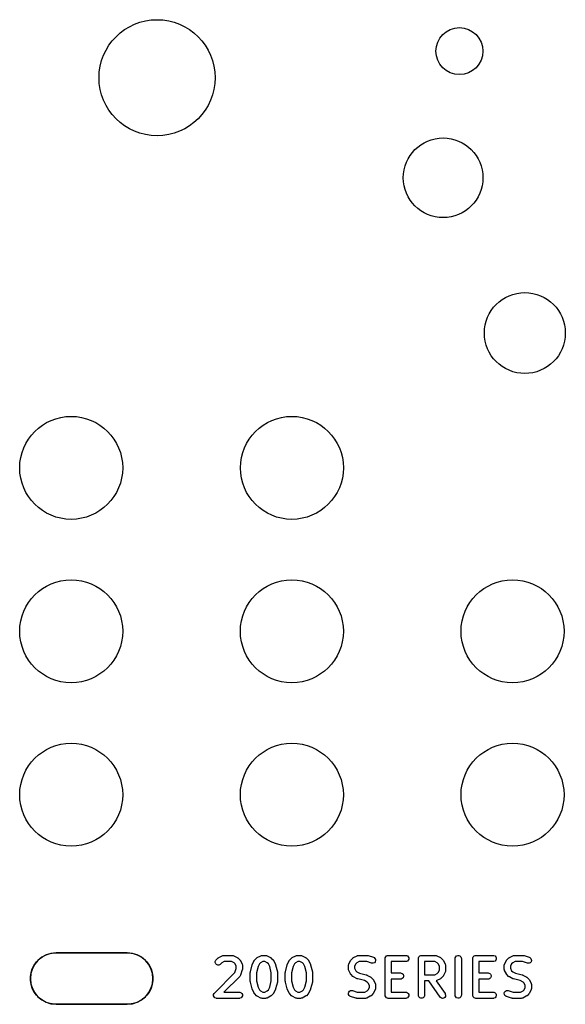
# Model space of a CAD drawing. Extents: x 1.56 to 4.01, y -6 to -1.06.
# Tile 1 of 14: x 1.56 to 2.9, y -6 to -3.59. Entities that reach past the tile are written whole.
import ezdxf

# ---------------------------------------------------------------- set-up
doc = ezdxf.new("R2010")
doc.units = 0
doc.header["$MEASUREMENT"] = 0
doc.layers.add('BLACK', color=7, linetype='CONTINUOUS')

msp = doc.modelspace()

# ---------------------------------------------------------------- linework, layer by layer
at = {"layer": 'BLACK', "linetype": 'CONTINUOUS'}
for p, q in [((1.6289, -5.8818), (1.6383, -5.8787)), ((1.6383, -5.8787), (1.6481, -5.8772)), ((1.6481, -5.8772), (1.653, -5.877)), ((1.653, -5.877), (1.827, -5.877)), ((1.827, -5.877), (1.8319, -5.8772)), ((1.8319, -5.8772), (1.8417, -5.8787)), ((1.8417, -5.8787), (1.8511, -5.8818)), ((1.5993, -5.9071), (1.6051, -5.8991)), ((1.6051, -5.8991), (1.6121, -5.8921)), ((1.6121, -5.8921), (1.6201, -5.8863)), ((1.6201, -5.8863), (1.6289, -5.8818)), ((1.8511, -5.8818), (1.8599, -5.8863)), ((1.8599, -5.8863), (1.8679, -5.8921)), ((1.8679, -5.8921), (1.8749, -5.8991)), ((1.8749, -5.8991), (1.8807, -5.9071)), ((2.0426, -5.898), (2.0438, -5.8953)), ((2.0426, -5.9009), (2.0426, -5.898)), ((2.0438, -5.9036), (2.0426, -5.9009)), ((2.0438, -5.8953), (2.0447, -5.8941)), ((2.0458, -5.9057), (2.0438, -5.9036)), ((2.0447, -5.8941), (2.049, -5.8898)), ((2.049, -5.8898), (2.0496, -5.8894)), ((2.0496, -5.8894), (2.0497, -5.8892)), ((2.0497, -5.8892), (2.0499, -5.8891)), ((2.0499, -5.8891), (2.0501, -5.8889)), ((2.0501, -5.8889), (2.0503, -5.8888)), ((2.0503, -5.8888), (2.0509, -5.8884)), ((2.0509, -5.8884), (2.0595, -5.8841)), ((2.0587, -5.9013), (2.0553, -5.9047)), ((2.0646, -5.8984), (2.0587, -5.9013)), ((2.0595, -5.8841), (2.0609, -5.8836)), ((2.0609, -5.8836), (2.0611, -5.8836)), ((2.0611, -5.8836), (2.0614, -5.8835)), ((2.0614, -5.8835), (2.0629, -5.8834)), ((2.0629, -5.8834), (2.0843, -5.8834)), ((2.0825, -5.8984), (2.0646, -5.8984)), ((2.0884, -5.9013), (2.0825, -5.8984)), ((2.0843, -5.8834), (2.0857, -5.8835)), ((2.0857, -5.8835), (2.086, -5.8836)), ((2.086, -5.8836), (2.0863, -5.8836)), ((2.0863, -5.8836), (2.0876, -5.8841)), ((2.0876, -5.8841), (2.0962, -5.8884)), ((2.091, -5.9039), (2.0884, -5.9013)), ((2.0939, -5.9098), (2.091, -5.9039)), ((2.0962, -5.8884), (2.0968, -5.8888)), ((2.0968, -5.8888), (2.097, -5.8889)), ((2.097, -5.8889), (2.0972, -5.8891)), ((2.0972, -5.8891), (2.0975, -5.8892)), ((2.0975, -5.8892), (2.0976, -5.8894)), ((2.0976, -5.8894), (2.0982, -5.8898)), ((2.0982, -5.8898), (2.1024, -5.8941)), ((2.1024, -5.8941), (2.1029, -5.8947)), ((2.1029, -5.8947), (2.1031, -5.8948)), ((2.1031, -5.8948), (2.1032, -5.8951)), ((2.1032, -5.8951), (2.1034, -5.8953)), ((2.1034, -5.8953), (2.1035, -5.8954)), ((2.1035, -5.8954), (2.1039, -5.8961)), ((2.1039, -5.8961), (2.1081, -5.9046)), ((2.1333, -5.9046), (2.1376, -5.8961)), ((2.1376, -5.8961), (2.138, -5.8954)), ((2.138, -5.8953), (2.1382, -5.8951)), ((2.138, -5.8954), (2.138, -5.8953)), ((2.1382, -5.8951), (2.1384, -5.8948)), ((2.1384, -5.8948), (2.1385, -5.8947)), ((2.1385, -5.8947), (2.139, -5.8941)), ((2.139, -5.8941), (2.1433, -5.8898)), ((2.1433, -5.8898), (2.1438, -5.8894)), ((2.1438, -5.8894), (2.144, -5.8892)), ((2.144, -5.8892), (2.1442, -5.8891)), ((2.1442, -5.8891), (2.1444, -5.8889)), ((2.1444, -5.8889), (2.1446, -5.8888)), ((2.1446, -5.8888), (2.1452, -5.8884)), ((2.1452, -5.8884), (2.1538, -5.8841)), ((2.1504, -5.9039), (2.1471, -5.9106)), ((2.153, -5.9013), (2.1504, -5.9039)), ((2.1589, -5.8984), (2.153, -5.9013)), ((2.1538, -5.8841), (2.1552, -5.8836)), ((2.1552, -5.8836), (2.1554, -5.8836)), ((2.1554, -5.8836), (2.1557, -5.8835)), ((2.1557, -5.8835), (2.1571, -5.8834)), ((2.1571, -5.8834), (2.1657, -5.8834)), ((2.1639, -5.8984), (2.1589, -5.8984)), ((2.1698, -5.9013), (2.1639, -5.8984)), ((2.1657, -5.8834), (2.1672, -5.8835)), ((2.1672, -5.8835), (2.1674, -5.8836)), ((2.1674, -5.8836), (2.1677, -5.8836)), ((2.1677, -5.8836), (2.1691, -5.8841)), ((2.1691, -5.8841), (2.1776, -5.8884)), ((2.1724, -5.9039), (2.1698, -5.9013)), ((2.1758, -5.9106), (2.1724, -5.9039)), ((2.1776, -5.8884), (2.1783, -5.8888)), ((2.1783, -5.8888), (2.1785, -5.8889)), ((2.1785, -5.8889), (2.1787, -5.8891)), ((2.1787, -5.8891), (2.1789, -5.8892)), ((2.1789, -5.8892), (2.179, -5.8894)), ((2.179, -5.8894), (2.1796, -5.8898)), ((2.1796, -5.8898), (2.1839, -5.8941)), ((2.1839, -5.8941), (2.1843, -5.8947)), ((2.1843, -5.8947), (2.1845, -5.8948)), ((2.1845, -5.8948), (2.1846, -5.8951)), ((2.1846, -5.8951), (2.1848, -5.8953)), ((2.1848, -5.8953), (2.1849, -5.8954)), ((2.1849, -5.8954), (2.1853, -5.8961)), ((2.1853, -5.8961), (2.1896, -5.9046)), ((2.219, -5.9046), (2.2233, -5.8961)), ((2.2233, -5.8961), (2.2237, -5.8954)), ((2.2237, -5.8954), (2.2238, -5.8953)), ((2.2238, -5.8953), (2.2239, -5.8951)), ((2.2239, -5.8951), (2.2241, -5.8948)), ((2.2241, -5.8948), (2.2242, -5.8947)), ((2.2242, -5.8947), (2.2247, -5.8941)), ((2.2247, -5.8941), (2.229, -5.8898)), ((2.229, -5.8898), (2.2296, -5.8894)), ((2.2296, -5.8894), (2.2297, -5.8892)), ((2.2297, -5.8892), (2.2299, -5.8891)), ((2.2299, -5.8891), (2.2301, -5.8889)), ((2.2301, -5.8889), (2.2303, -5.8888)), ((2.2303, -5.8888), (2.2309, -5.8884)), ((2.2309, -5.8884), (2.2395, -5.8841)), ((2.2362, -5.9039), (2.2328, -5.9106)), ((2.2387, -5.9013), (2.2362, -5.9039)), ((2.2446, -5.8984), (2.2387, -5.9013)), ((2.2395, -5.8841), (2.2409, -5.8836)), ((2.2409, -5.8836), (2.2411, -5.8836)), ((2.2411, -5.8836), (2.2414, -5.8835)), ((2.2414, -5.8835), (2.2429, -5.8834)), ((2.2429, -5.8834), (2.2514, -5.8834)), ((2.2497, -5.8984), (2.2446, -5.8984)), ((2.2556, -5.9013), (2.2497, -5.8984)), ((2.2514, -5.8834), (2.2529, -5.8835)), ((2.2529, -5.8835), (2.2531, -5.8836)), ((2.2531, -5.8836), (2.2534, -5.8836)), ((2.2534, -5.8836), (2.2548, -5.8841)), ((2.2548, -5.8841), (2.2634, -5.8884)), ((2.2581, -5.9039), (2.2556, -5.9013)), ((2.2615, -5.9106), (2.2581, -5.9039)), ((2.2634, -5.8884), (2.264, -5.8888)), ((2.264, -5.8888), (2.2642, -5.8889)), ((2.2642, -5.8889), (2.2644, -5.8891)), ((2.2644, -5.8891), (2.2646, -5.8892)), ((2.2646, -5.8892), (2.2647, -5.8894)), ((2.2647, -5.8894), (2.2653, -5.8898)), ((2.2653, -5.8898), (2.2696, -5.8941)), ((2.2696, -5.8941), (2.2701, -5.8947)), ((2.2701, -5.8947), (2.2702, -5.8948)), ((2.2702, -5.8948), (2.2704, -5.8951)), ((2.2704, -5.8951), (2.2705, -5.8953)), ((2.2705, -5.8953), (2.2706, -5.8954)), ((2.2706, -5.8954), (2.271, -5.8961)), ((2.271, -5.8961), (2.2753, -5.9046)), ((2.369, -5.9046), (2.3733, -5.8961)), ((2.3733, -5.8961), (2.3737, -5.8954)), ((2.3737, -5.8954), (2.3738, -5.8953)), ((2.3738, -5.8953), (2.3739, -5.8951)), ((2.3739, -5.8951), (2.3741, -5.8948)), ((2.3741, -5.8948), (2.3742, -5.8947)), ((2.3742, -5.8947), (2.3747, -5.8941)), ((2.3747, -5.8941), (2.379, -5.8898)), ((2.379, -5.8898), (2.3796, -5.8894)), ((2.3796, -5.8894), (2.3797, -5.8892)), ((2.3797, -5.8892), (2.3799, -5.8891)), ((2.3799, -5.8891), (2.3801, -5.8889)), ((2.3801, -5.8889), (2.3803, -5.8888)), ((2.3803, -5.8888), (2.3809, -5.8884)), ((2.3809, -5.8884), (2.3895, -5.8841)), ((2.3862, -5.9039), (2.3832, -5.9098)), ((2.3887, -5.9013), (2.3862, -5.9039)), ((2.3946, -5.8984), (2.3887, -5.9013)), ((2.3895, -5.8841), (2.3909, -5.8836)), ((2.3909, -5.8836), (2.3911, -5.8836)), ((2.3911, -5.8836), (2.3914, -5.8835)), ((2.3914, -5.8835), (2.3929, -5.8834)), ((2.3929, -5.8834), (2.4143, -5.8834)), ((2.4131, -5.8984), (2.3946, -5.8984)), ((2.4248, -5.9023), (2.4131, -5.8984)), ((2.4143, -5.8834), (2.415, -5.8834)), ((2.415, -5.8834), (2.4152, -5.8834)), ((2.4152, -5.8834), (2.4155, -5.8835)), ((2.4155, -5.8835), (2.4157, -5.8835)), ((2.4157, -5.8835), (2.4159, -5.8836)), ((2.4159, -5.8836), (2.4167, -5.8837)), ((2.4167, -5.8837), (2.4295, -5.888)), ((2.4262, -5.9026), (2.4248, -5.9023)), ((2.4291, -5.9024), (2.4262, -5.9026)), ((2.4317, -5.9011), (2.4291, -5.9024)), ((2.4295, -5.888), (2.4309, -5.8886)), ((2.4309, -5.8886), (2.4331, -5.8905)), ((2.4337, -5.8989), (2.4317, -5.9011)), ((2.4331, -5.8905), (2.4344, -5.8932)), ((2.4346, -5.8961), (2.4337, -5.8989)), ((2.4344, -5.8932), (2.4346, -5.8961)), ((2.4582, -5.8909), (2.4584, -5.8894)), ((2.4582, -5.9809), (2.4582, -5.8909)), ((2.4584, -5.8894), (2.4595, -5.8867)), ((2.4595, -5.8867), (2.4615, -5.8846)), ((2.4615, -5.8846), (2.4643, -5.8835)), ((2.4643, -5.8835), (2.4657, -5.8834)), ((2.4657, -5.8834), (2.5086, -5.8834)), ((2.5086, -5.8984), (2.4732, -5.8984)), ((2.4732, -5.8984), (2.4732, -5.9262)), ((2.5086, -5.8834), (2.51, -5.8835)), ((2.51, -5.8982), (2.5086, -5.8984)), ((2.51, -5.8835), (2.5127, -5.8846)), ((2.5127, -5.8971), (2.51, -5.8982)), ((2.5127, -5.8846), (2.5148, -5.8867)), ((2.5148, -5.895), (2.5127, -5.8971)), ((2.5148, -5.8867), (2.5159, -5.8894)), ((2.5159, -5.8923), (2.5148, -5.895)), ((2.5159, -5.8894), (2.5159, -5.8923)), ((2.5396, -5.8909), (2.5398, -5.8894)), ((2.5396, -5.9809), (2.5396, -5.8909)), ((2.5398, -5.8894), (2.5409, -5.8867)), ((2.5409, -5.8867), (2.543, -5.8846)), ((2.543, -5.8846), (2.5457, -5.8835)), ((2.5457, -5.8835), (2.5471, -5.8834)), ((2.5471, -5.8834), (2.5814, -5.8834)), ((2.5797, -5.8984), (2.5546, -5.8984)), ((2.5546, -5.8984), (2.5546, -5.9305)), ((2.5856, -5.9013), (2.5797, -5.8984)), ((2.5814, -5.8834), (2.5829, -5.8835)), ((2.5829, -5.8835), (2.5831, -5.8836)), ((2.5831, -5.8836), (2.5834, -5.8836)), ((2.5834, -5.8836), (2.5848, -5.8841)), ((2.5848, -5.8841), (2.5934, -5.8884)), ((2.5881, -5.9039), (2.5856, -5.9013)), ((2.5911, -5.9098), (2.5881, -5.9039)), ((2.5934, -5.8884), (2.594, -5.8888)), ((2.594, -5.8888), (2.5942, -5.8889)), ((2.5942, -5.8889), (2.5944, -5.8891)), ((2.5944, -5.8891), (2.5946, -5.8892)), ((2.5946, -5.8892), (2.5947, -5.8894)), ((2.5947, -5.8894), (2.5953, -5.8898)), ((2.5953, -5.8898), (2.5996, -5.8941)), ((2.5996, -5.8941), (2.6001, -5.8947)), ((2.6001, -5.8947), (2.6002, -5.8948)), ((2.6002, -5.8948), (2.6004, -5.8951)), ((2.6004, -5.8951), (2.6005, -5.8953)), ((2.6005, -5.8953), (2.6006, -5.8954)), ((2.6006, -5.8954), (2.601, -5.8961)), ((2.601, -5.8961), (2.6053, -5.9046)), ((2.6296, -5.8909), (2.6298, -5.8894)), ((2.6296, -5.9809), (2.6296, -5.8909)), ((2.6298, -5.8894), (2.6309, -5.8867)), ((2.6309, -5.8867), (2.633, -5.8846)), ((2.633, -5.8846), (2.6357, -5.8835)), ((2.6357, -5.8835), (2.6386, -5.8835)), ((2.6386, -5.8835), (2.6413, -5.8846)), ((2.6413, -5.8846), (2.6434, -5.8867)), ((2.6434, -5.8867), (2.6445, -5.8894)), ((2.6445, -5.8894), (2.6446, -5.8909)), ((2.6446, -5.8909), (2.6446, -5.9809)), ((2.6725, -5.8909), (2.6726, -5.8894)), ((2.6725, -5.9809), (2.6725, -5.8909)), ((2.6726, -5.8894), (2.6738, -5.8867)), ((2.6738, -5.8867), (2.6758, -5.8846)), ((2.6758, -5.8846), (2.6785, -5.8835)), ((2.6785, -5.8835), (2.68, -5.8834)), ((2.68, -5.8834), (2.7229, -5.8834)), ((2.7229, -5.8984), (2.6875, -5.8984)), ((2.6875, -5.8984), (2.6875, -5.9262)), ((2.7229, -5.8834), (2.7243, -5.8835)), ((2.7243, -5.8982), (2.7229, -5.8984)), ((2.7243, -5.8835), (2.727, -5.8846)), ((2.727, -5.8971), (2.7243, -5.8982)), ((2.727, -5.8846), (2.7291, -5.8867)), ((2.7291, -5.895), (2.727, -5.8971)), ((2.7291, -5.8867), (2.7302, -5.8894)), ((2.7302, -5.8923), (2.7291, -5.895)), ((2.7302, -5.8894), (2.7302, -5.8923)), ((2.7504, -5.9046), (2.7547, -5.8961)), ((2.7547, -5.8961), (2.7551, -5.8954)), ((2.7551, -5.8954), (2.7552, -5.8953)), ((2.7552, -5.8953), (2.7554, -5.8951)), ((2.7554, -5.8951), (2.7555, -5.8948)), ((2.7555, -5.8948), (2.7557, -5.8947)), ((2.7557, -5.8947), (2.7561, -5.8941)), ((2.7561, -5.8941), (2.7604, -5.8898)), ((2.7604, -5.8898), (2.761, -5.8894)), ((2.761, -5.8894), (2.7611, -5.8892)), ((2.7611, -5.8892), (2.7613, -5.8891)), ((2.7613, -5.8891), (2.7615, -5.8889)), ((2.7615, -5.8889), (2.7617, -5.8888)), ((2.7617, -5.8888), (2.7624, -5.8884)), ((2.7624, -5.8884), (2.7709, -5.8841)), ((2.7676, -5.9039), (2.7646, -5.9098)), ((2.7702, -5.9013), (2.7676, -5.9039)), ((2.7761, -5.8984), (2.7702, -5.9013)), ((2.7709, -5.8841), (2.7723, -5.8836)), ((2.7723, -5.8836), (2.7726, -5.8836)), ((2.7726, -5.8836), (2.7728, -5.8835)), ((2.7728, -5.8835), (2.7743, -5.8834)), ((2.7743, -5.8834), (2.7957, -5.8834)), ((2.7945, -5.8984), (2.7761, -5.8984)), ((2.8062, -5.9023), (2.7945, -5.8984)), ((2.7957, -5.8834), (2.7965, -5.8834)), ((2.7965, -5.8834), (2.7967, -5.8834)), ((2.7967, -5.8834), (2.7969, -5.8835)), ((2.7969, -5.8835), (2.7972, -5.8835)), ((2.7972, -5.8835), (2.7974, -5.8836)), ((2.7974, -5.8836), (2.7981, -5.8837)), ((2.7981, -5.8837), (2.8109, -5.888)), ((2.8076, -5.9026), (2.8062, -5.9023)), ((2.8106, -5.9024), (2.8076, -5.9026)), ((2.8132, -5.9011), (2.8106, -5.9024)), ((2.8109, -5.888), (2.8123, -5.8886)), ((2.8123, -5.8886), (2.8145, -5.8905)), ((2.8151, -5.8989), (2.8132, -5.9011)), ((2.8145, -5.8905), (2.8158, -5.8932)), ((2.816, -5.8961), (2.8151, -5.8989)), ((2.8158, -5.8932), (2.816, -5.8961)), ((1.5902, -5.9351), (1.5917, -5.9253)), ((1.5917, -5.9253), (1.5948, -5.9159)), ((1.5948, -5.9159), (1.5993, -5.9071)), ((1.8807, -5.9071), (1.8852, -5.9159)), ((1.8852, -5.9159), (1.8883, -5.9253)), ((1.8883, -5.9253), (1.8898, -5.9351)), ((2.0404, -5.9756), (2.0906, -5.9254)), ((2.0485, -5.9068), (2.0458, -5.9057)), ((2.0515, -5.9068), (2.0485, -5.9068)), ((2.0542, -5.9057), (2.0515, -5.9068)), ((2.0553, -5.9047), (2.0542, -5.9057)), ((2.0906, -5.9254), (2.0939, -5.9154)), ((2.0939, -5.9154), (2.0939, -5.9098)), ((2.1085, -5.9189), (2.1043, -5.9318)), ((2.1081, -5.9046), (2.1087, -5.906)), ((2.1087, -5.9182), (2.1085, -5.9189)), ((2.1087, -5.906), (2.1087, -5.9063)), ((2.1087, -5.9063), (2.1088, -5.9065)), ((2.1088, -5.918), (2.1087, -5.9182)), ((2.1088, -5.9065), (2.1089, -5.908)), ((2.1089, -5.9175), (2.1088, -5.9178)), ((2.1088, -5.9178), (2.1088, -5.918)), ((2.1089, -5.908), (2.1089, -5.9166)), ((2.1089, -5.9166), (2.1089, -5.9173)), ((2.1089, -5.9173), (2.1089, -5.9175)), ((2.1282, -5.9248), (2.1283, -5.9242)), ((2.1282, -5.9249), (2.1282, -5.9248)), ((2.1282, -5.9251), (2.1282, -5.9249)), ((2.1282, -5.9466), (2.1282, -5.9251)), ((2.1283, -5.9242), (2.1284, -5.9237)), ((2.1284, -5.9233), (2.1327, -5.9062)), ((2.1284, -5.9236), (2.1284, -5.9233)), ((2.1284, -5.9237), (2.1284, -5.9236)), ((2.1327, -5.9062), (2.1328, -5.9061)), ((2.1328, -5.906), (2.133, -5.9054)), ((2.1328, -5.9061), (2.1328, -5.906)), ((2.133, -5.9054), (2.1332, -5.9048)), ((2.1332, -5.9048), (2.1333, -5.9048)), ((2.1333, -5.9048), (2.1333, -5.9046)), ((2.1471, -5.9106), (2.1432, -5.9261)), ((2.1432, -5.9261), (2.1432, -5.9456)), ((2.1796, -5.9261), (2.1758, -5.9106)), ((2.1796, -5.9456), (2.1796, -5.9261)), ((2.1896, -5.9046), (2.1896, -5.9048)), ((2.1896, -5.9048), (2.1896, -5.9048)), ((2.1896, -5.9048), (2.1899, -5.9054)), ((2.1899, -5.9054), (2.1901, -5.906)), ((2.1901, -5.906), (2.1901, -5.9061)), ((2.1901, -5.9061), (2.1901, -5.9062)), ((2.1901, -5.9062), (2.1944, -5.9233)), ((2.1944, -5.9233), (2.1945, -5.9236)), ((2.1945, -5.9236), (2.1945, -5.9237)), ((2.1945, -5.9237), (2.1946, -5.9242)), ((2.1946, -5.9242), (2.1946, -5.9248)), ((2.1946, -5.9248), (2.1946, -5.9249)), ((2.1946, -5.9249), (2.1946, -5.9251)), ((2.1946, -5.9251), (2.1946, -5.9466)), ((2.2139, -5.9248), (2.214, -5.9242)), ((2.214, -5.9249), (2.2139, -5.9248)), ((2.2139, -5.9251), (2.214, -5.9249)), ((2.2139, -5.9466), (2.2139, -5.9251)), ((2.214, -5.9242), (2.2141, -5.9237)), ((2.2141, -5.9236), (2.2142, -5.9233)), ((2.2141, -5.9237), (2.2141, -5.9236)), ((2.2142, -5.9233), (2.2184, -5.9062)), ((2.2184, -5.9062), (2.2185, -5.9061)), ((2.2185, -5.906), (2.2187, -5.9054)), ((2.2185, -5.9061), (2.2185, -5.906)), ((2.2187, -5.9054), (2.2189, -5.9048)), ((2.2189, -5.9048), (2.219, -5.9048)), ((2.219, -5.9048), (2.219, -5.9046)), ((2.2328, -5.9106), (2.2289, -5.9261)), ((2.2289, -5.9261), (2.2289, -5.9456)), ((2.2654, -5.9261), (2.2615, -5.9106)), ((2.2654, -5.9456), (2.2654, -5.9261)), ((2.2753, -5.9046), (2.2753, -5.9048)), ((2.2753, -5.9048), (2.2754, -5.9048)), ((2.2754, -5.9048), (2.2756, -5.9054)), ((2.2756, -5.9054), (2.2758, -5.906)), ((2.2758, -5.906), (2.2758, -5.9061)), ((2.2758, -5.9061), (2.2758, -5.9062)), ((2.2758, -5.9062), (2.2801, -5.9233)), ((2.2801, -5.9233), (2.2802, -5.9236)), ((2.2802, -5.9236), (2.2802, -5.9237)), ((2.2802, -5.9237), (2.2803, -5.9242)), ((2.2803, -5.9242), (2.2803, -5.9248)), ((2.2803, -5.9248), (2.2803, -5.9249)), ((2.2803, -5.9249), (2.2804, -5.9251)), ((2.2804, -5.9251), (2.2804, -5.9466)), ((2.3682, -5.908), (2.3684, -5.9065)), ((2.3682, -5.9166), (2.3682, -5.908)), ((2.3684, -5.918), (2.3682, -5.9166)), ((2.3684, -5.9065), (2.3685, -5.9063)), ((2.3685, -5.9183), (2.3684, -5.918)), ((2.3685, -5.906), (2.369, -5.9046)), ((2.3685, -5.9063), (2.3685, -5.906)), ((2.3685, -5.9186), (2.3685, -5.9183)), ((2.369, -5.9199), (2.3685, -5.9186)), ((2.3733, -5.9285), (2.369, -5.9199)), ((2.3737, -5.9291), (2.3733, -5.9285)), ((2.3832, -5.9098), (2.3832, -5.9148)), ((2.3832, -5.9148), (2.3862, -5.9207)), ((2.3862, -5.9207), (2.3887, -5.9233)), ((2.3887, -5.9233), (2.3955, -5.9266)), ((2.3955, -5.9266), (2.4118, -5.9307)), ((2.4732, -5.9262), (2.4957, -5.9262)), ((2.4957, -5.9262), (2.4972, -5.9264)), ((2.4972, -5.9264), (2.4999, -5.9275)), ((2.4999, -5.9275), (2.502, -5.9295)), ((2.5797, -5.9305), (2.5856, -5.9275)), ((2.5856, -5.9275), (2.5881, -5.925)), ((2.5881, -5.925), (2.5911, -5.9191)), ((2.5911, -5.9191), (2.5911, -5.9098)), ((2.6053, -5.9242), (2.601, -5.9328)), ((2.6053, -5.9046), (2.6058, -5.906)), ((2.6058, -5.9228), (2.6053, -5.9242)), ((2.6058, -5.906), (2.6058, -5.9063)), ((2.6058, -5.9063), (2.6059, -5.9065)), ((2.6059, -5.9223), (2.6058, -5.9226)), ((2.6058, -5.9226), (2.6058, -5.9228)), ((2.6059, -5.9065), (2.6061, -5.908)), ((2.6061, -5.9209), (2.6059, -5.9223)), ((2.6061, -5.908), (2.6061, -5.9209)), ((2.6875, -5.9262), (2.71, -5.9262)), ((2.71, -5.9262), (2.7115, -5.9264)), ((2.7115, -5.9264), (2.7142, -5.9275)), ((2.7142, -5.9275), (2.7162, -5.9295)), ((2.7496, -5.908), (2.7498, -5.9065)), ((2.7496, -5.9166), (2.7496, -5.908)), ((2.7498, -5.918), (2.7496, -5.9166)), ((2.7498, -5.9065), (2.7499, -5.9063)), ((2.7499, -5.9183), (2.7498, -5.918)), ((2.7499, -5.906), (2.7504, -5.9046)), ((2.7499, -5.9063), (2.7499, -5.906)), ((2.7499, -5.9186), (2.7499, -5.9183)), ((2.7504, -5.9199), (2.7499, -5.9186)), ((2.7547, -5.9285), (2.7504, -5.9199)), ((2.7551, -5.9291), (2.7547, -5.9285)), ((2.7646, -5.9098), (2.7646, -5.9148)), ((2.7646, -5.9148), (2.7676, -5.9207)), ((2.7676, -5.9207), (2.7702, -5.9233)), ((2.7702, -5.9233), (2.7769, -5.9266)), ((2.7769, -5.9266), (2.7932, -5.9307)), ((1.5902, -5.9449), (1.5902, -5.9351)), ((1.5917, -5.9547), (1.5902, -5.9449)), ((1.8898, -5.9449), (1.8883, -5.9547)), ((1.8898, -5.9351), (1.8898, -5.9449)), ((2.1024, -5.9347), (2.0638, -5.9734)), ((2.1034, -5.9336), (2.1024, -5.9347)), ((2.1035, -5.9333), (2.1034, -5.9336)), ((2.1037, -5.9331), (2.1035, -5.9333)), ((2.1043, -5.9318), (2.1037, -5.9331)), ((2.1282, -5.9468), (2.1282, -5.9466)), ((2.1282, -5.9469), (2.1282, -5.9468)), ((2.1283, -5.9475), (2.1282, -5.9469)), ((2.1284, -5.948), (2.1283, -5.9475)), ((2.1284, -5.9481), (2.1284, -5.948)), ((2.1284, -5.9484), (2.1284, -5.9481)), ((2.1327, -5.9655), (2.1284, -5.9484)), ((2.1432, -5.9456), (2.1471, -5.9611)), ((2.1758, -5.9611), (2.1796, -5.9456)), ((2.1944, -5.9484), (2.1901, -5.9655)), ((2.1945, -5.9481), (2.1944, -5.9484)), ((2.1946, -5.9475), (2.1945, -5.948)), ((2.1945, -5.948), (2.1945, -5.9481)), ((2.1946, -5.9466), (2.1946, -5.9468)), ((2.1946, -5.9468), (2.1946, -5.9469)), ((2.1946, -5.9469), (2.1946, -5.9475)), ((2.214, -5.9468), (2.2139, -5.9466)), ((2.2139, -5.9469), (2.214, -5.9468)), ((2.214, -5.9475), (2.2139, -5.9469)), ((2.2141, -5.948), (2.214, -5.9475)), ((2.2141, -5.9481), (2.2141, -5.948)), ((2.2142, -5.9484), (2.2141, -5.9481)), ((2.2184, -5.9655), (2.2142, -5.9484)), ((2.2289, -5.9456), (2.2328, -5.9611)), ((2.2615, -5.9611), (2.2654, -5.9456)), ((2.2801, -5.9484), (2.2758, -5.9655)), ((2.2802, -5.9481), (2.2801, -5.9484)), ((2.2803, -5.9475), (2.2802, -5.948)), ((2.2802, -5.948), (2.2802, -5.9481)), ((2.2804, -5.9466), (2.2803, -5.9468)), ((2.2803, -5.9468), (2.2803, -5.9469)), ((2.2803, -5.9469), (2.2803, -5.9475)), ((2.3738, -5.9293), (2.3737, -5.9291)), ((2.3739, -5.9295), (2.3738, -5.9293)), ((2.3741, -5.9297), (2.3739, -5.9295)), ((2.3742, -5.9299), (2.3741, -5.9297)), ((2.3747, -5.9304), (2.3742, -5.9299)), ((2.379, -5.9347), (2.3747, -5.9304)), ((2.3796, -5.9352), (2.379, -5.9347)), ((2.3797, -5.9354), (2.3796, -5.9352)), ((2.3799, -5.9355), (2.3797, -5.9354)), ((2.3801, -5.9357), (2.3799, -5.9355)), ((2.3803, -5.9357), (2.3801, -5.9357)), ((2.3809, -5.9361), (2.3803, -5.9357)), ((2.3895, -5.9404), (2.3809, -5.9361)), ((2.3896, -5.9405), (2.3895, -5.9404)), ((2.3897, -5.9405), (2.3896, -5.9405)), ((2.3903, -5.9407), (2.3897, -5.9405)), ((2.3909, -5.9409), (2.3903, -5.9407)), ((2.3909, -5.941), (2.3909, -5.9409)), ((2.391, -5.941), (2.3909, -5.941)), ((2.4074, -5.9451), (2.391, -5.941)), ((2.4141, -5.9484), (2.4074, -5.9451)), ((2.4118, -5.9307), (2.4119, -5.9308)), ((2.4119, -5.9308), (2.412, -5.9308)), ((2.412, -5.9308), (2.4126, -5.931)), ((2.4126, -5.931), (2.4132, -5.9312)), ((2.4132, -5.9312), (2.4132, -5.9312)), ((2.4132, -5.9312), (2.4134, -5.9313)), ((2.4134, -5.9313), (2.4219, -5.9356)), ((2.4167, -5.951), (2.4141, -5.9484)), ((2.4196, -5.9569), (2.4167, -5.951)), ((2.4219, -5.9356), (2.4226, -5.936)), ((2.4226, -5.936), (2.4227, -5.936)), ((2.4227, -5.936), (2.4229, -5.9362)), ((2.4229, -5.9362), (2.4232, -5.9364)), ((2.4232, -5.9364), (2.4233, -5.9365)), ((2.4233, -5.9365), (2.4239, -5.937)), ((2.4239, -5.937), (2.4282, -5.9413)), ((2.4282, -5.9413), (2.4286, -5.9418)), ((2.4286, -5.9418), (2.4288, -5.942)), ((2.4288, -5.942), (2.4289, -5.9422)), ((2.4289, -5.9422), (2.4291, -5.9424)), ((2.4291, -5.9424), (2.4292, -5.9426)), ((2.4292, -5.9426), (2.4296, -5.9432)), ((2.4296, -5.9432), (2.4339, -5.9518)), ((2.4339, -5.9518), (2.4344, -5.9532)), ((2.4957, -5.9412), (2.4732, -5.9412)), ((2.4732, -5.9412), (2.4732, -5.9734)), ((2.4972, -5.9411), (2.4957, -5.9412)), ((2.4999, -5.9399), (2.4972, -5.9411)), ((2.502, -5.9379), (2.4999, -5.9399)), ((2.502, -5.9295), (2.5031, -5.9322)), ((2.5031, -5.9352), (2.502, -5.9379)), ((2.5031, -5.9322), (2.5031, -5.9352)), ((2.5546, -5.9305), (2.5797, -5.9305)), ((2.5647, -5.9455), (2.5546, -5.9455)), ((2.5546, -5.9455), (2.5546, -5.9809)), ((2.5924, -5.9852), (2.5647, -5.9455)), ((2.5831, -5.9453), (2.5829, -5.9454)), ((2.5829, -5.9454), (2.5829, -5.9454)), ((2.5829, -5.9454), (2.6047, -5.9766)), ((2.5834, -5.9452), (2.5831, -5.9453)), ((2.5848, -5.9447), (2.5834, -5.9452)), ((2.5934, -5.9404), (2.5848, -5.9447)), ((2.594, -5.94), (2.5934, -5.9404)), ((2.5942, -5.9399), (2.594, -5.94)), ((2.5944, -5.9398), (2.5942, -5.9399)), ((2.5946, -5.9396), (2.5944, -5.9398)), ((2.5947, -5.9395), (2.5946, -5.9396)), ((2.5953, -5.939), (2.5947, -5.9395)), ((2.5996, -5.9347), (2.5953, -5.939)), ((2.6001, -5.9342), (2.5996, -5.9347)), ((2.6002, -5.934), (2.6001, -5.9342)), ((2.6004, -5.9338), (2.6002, -5.934)), ((2.6005, -5.9336), (2.6004, -5.9338)), ((2.6006, -5.9334), (2.6005, -5.9336)), ((2.601, -5.9328), (2.6006, -5.9334)), ((2.71, -5.9412), (2.6875, -5.9412)), ((2.6875, -5.9412), (2.6875, -5.9734)), ((2.7115, -5.9411), (2.71, -5.9412)), ((2.7142, -5.9399), (2.7115, -5.9411)), ((2.7162, -5.9379), (2.7142, -5.9399)), ((2.7162, -5.9295), (2.7174, -5.9322)), ((2.7174, -5.9352), (2.7162, -5.9379)), ((2.7174, -5.9322), (2.7174, -5.9352)), ((2.7552, -5.9293), (2.7551, -5.9291)), ((2.7554, -5.9295), (2.7552, -5.9293)), ((2.7555, -5.9297), (2.7554, -5.9295)), ((2.7557, -5.9299), (2.7555, -5.9297)), ((2.7561, -5.9304), (2.7557, -5.9299)), ((2.7604, -5.9347), (2.7561, -5.9304)), ((2.761, -5.9352), (2.7604, -5.9347)), ((2.7611, -5.9354), (2.761, -5.9352)), ((2.7613, -5.9355), (2.7611, -5.9354)), ((2.7615, -5.9357), (2.7613, -5.9355)), ((2.7617, -5.9357), (2.7615, -5.9357)), ((2.7624, -5.9361), (2.7617, -5.9357)), ((2.7709, -5.9404), (2.7624, -5.9361)), ((2.771, -5.9405), (2.7709, -5.9404)), ((2.7711, -5.9405), (2.771, -5.9405)), ((2.7717, -5.9407), (2.7711, -5.9405)), ((2.7723, -5.9409), (2.7717, -5.9407)), ((2.7724, -5.941), (2.7723, -5.9409)), ((2.7725, -5.941), (2.7724, -5.941)), ((2.7888, -5.9451), (2.7725, -5.941)), ((2.7956, -5.9484), (2.7888, -5.9451)), ((2.7932, -5.9307), (2.7934, -5.9308)), ((2.7934, -5.9308), (2.7934, -5.9308)), ((2.7934, -5.9308), (2.794, -5.931)), ((2.794, -5.931), (2.7946, -5.9312)), ((2.7946, -5.9312), (2.7947, -5.9312)), ((2.7947, -5.9312), (2.7948, -5.9313)), ((2.7948, -5.9313), (2.8034, -5.9356)), ((2.7981, -5.951), (2.7956, -5.9484)), ((2.8011, -5.9569), (2.7981, -5.951)), ((2.8034, -5.9356), (2.804, -5.936)), ((2.804, -5.936), (2.8042, -5.936)), ((2.8042, -5.936), (2.8044, -5.9362)), ((2.8044, -5.9362), (2.8046, -5.9364)), ((2.8046, -5.9364), (2.8047, -5.9365)), ((2.8047, -5.9365), (2.8053, -5.937)), ((2.8053, -5.937), (2.8096, -5.9413)), ((2.8096, -5.9413), (2.8101, -5.9418)), ((2.8101, -5.9418), (2.8102, -5.942)), ((2.8102, -5.942), (2.8104, -5.9422)), ((2.8104, -5.9422), (2.8105, -5.9424)), ((2.8105, -5.9424), (2.8106, -5.9426)), ((2.8106, -5.9426), (2.811, -5.9432)), ((2.811, -5.9432), (2.8153, -5.9518)), ((2.8153, -5.9518), (2.8158, -5.9532)), ((1.5948, -5.9641), (1.5917, -5.9547)), ((1.5993, -5.9729), (1.5948, -5.9641)), ((1.6051, -5.9809), (1.5993, -5.9729)), ((1.8807, -5.9729), (1.8749, -5.9809)), ((1.8852, -5.9641), (1.8807, -5.9729)), ((1.8883, -5.9547), (1.8852, -5.9641)), ((2.0384, -5.9794), (2.0395, -5.9767)), ((2.0395, -5.9767), (2.0404, -5.9756)), ((2.0638, -5.9734), (2.1014, -5.9734)), ((2.1014, -5.9734), (2.1029, -5.9735)), ((2.1029, -5.9735), (2.1056, -5.9746)), ((2.1056, -5.9746), (2.1077, -5.9767)), ((2.1077, -5.9767), (2.1088, -5.9794)), ((2.1328, -5.9656), (2.1327, -5.9655)), ((2.1328, -5.9657), (2.1328, -5.9656)), ((2.133, -5.9663), (2.1328, -5.9657)), ((2.1332, -5.9669), (2.133, -5.9663)), ((2.1333, -5.967), (2.1332, -5.9669)), ((2.1333, -5.9671), (2.1333, -5.967)), ((2.1376, -5.9756), (2.1333, -5.9671)), ((2.138, -5.9763), (2.1376, -5.9756)), ((2.138, -5.9765), (2.138, -5.9763)), ((2.1382, -5.9767), (2.138, -5.9765)), ((2.1384, -5.9769), (2.1382, -5.9767)), ((2.1471, -5.9611), (2.1504, -5.9678)), ((2.1504, -5.9678), (2.153, -5.9704)), ((2.153, -5.9704), (2.1589, -5.9734)), ((2.1589, -5.9734), (2.1639, -5.9734)), ((2.1639, -5.9734), (2.1698, -5.9704)), ((2.1698, -5.9704), (2.1724, -5.9678)), ((2.1724, -5.9678), (2.1758, -5.9611)), ((2.1846, -5.9767), (2.1845, -5.9769)), ((2.1848, -5.9765), (2.1846, -5.9767)), ((2.1849, -5.9763), (2.1848, -5.9765)), ((2.1853, -5.9756), (2.1849, -5.9763)), ((2.1896, -5.9671), (2.1853, -5.9756)), ((2.1899, -5.9663), (2.1896, -5.9669)), ((2.1896, -5.9669), (2.1896, -5.967)), ((2.1896, -5.967), (2.1896, -5.9671)), ((2.1901, -5.9657), (2.1899, -5.9663)), ((2.1901, -5.9655), (2.1901, -5.9656)), ((2.1901, -5.9656), (2.1901, -5.9657)), ((2.2185, -5.9656), (2.2184, -5.9655)), ((2.2185, -5.9657), (2.2185, -5.9656)), ((2.2187, -5.9663), (2.2185, -5.9657)), ((2.2189, -5.9669), (2.2187, -5.9663)), ((2.219, -5.967), (2.2189, -5.9669)), ((2.219, -5.9671), (2.219, -5.967)), ((2.2233, -5.9756), (2.219, -5.9671)), ((2.2237, -5.9763), (2.2233, -5.9756)), ((2.2238, -5.9765), (2.2237, -5.9763)), ((2.2239, -5.9767), (2.2238, -5.9765)), ((2.2241, -5.9769), (2.2239, -5.9767)), ((2.2328, -5.9611), (2.2362, -5.9678)), ((2.2362, -5.9678), (2.2387, -5.9704)), ((2.2387, -5.9704), (2.2446, -5.9734)), ((2.2446, -5.9734), (2.2497, -5.9734)), ((2.2497, -5.9734), (2.2556, -5.9704)), ((2.2556, -5.9704), (2.2581, -5.9678)), ((2.2581, -5.9678), (2.2615, -5.9611)), ((2.2704, -5.9767), (2.2702, -5.9769)), ((2.2705, -5.9765), (2.2704, -5.9767)), ((2.2706, -5.9763), (2.2705, -5.9765)), ((2.271, -5.9756), (2.2706, -5.9763)), ((2.2753, -5.9671), (2.271, -5.9756)), ((2.2754, -5.9669), (2.2753, -5.967)), ((2.2753, -5.967), (2.2753, -5.9671)), ((2.2756, -5.9663), (2.2754, -5.9669)), ((2.2758, -5.9657), (2.2756, -5.9663)), ((2.2758, -5.9655), (2.2758, -5.9656)), ((2.2758, -5.9656), (2.2758, -5.9657)), ((2.3683, -5.9756), (2.3692, -5.9729)), ((2.3685, -5.9786), (2.3683, -5.9756)), ((2.3692, -5.9729), (2.3711, -5.9706)), ((2.3711, -5.9706), (2.3737, -5.9693)), ((2.3737, -5.9693), (2.3767, -5.9691)), ((2.3767, -5.9691), (2.3781, -5.9695)), ((2.3781, -5.9695), (2.3898, -5.9734)), ((2.3898, -5.9734), (2.4082, -5.9734)), ((2.4082, -5.9734), (2.4141, -5.9704)), ((2.4141, -5.9704), (2.4167, -5.9678)), ((2.4167, -5.9678), (2.4196, -5.9619)), ((2.4196, -5.9619), (2.4196, -5.9569)), ((2.4289, -5.9767), (2.4288, -5.9769)), ((2.4291, -5.9765), (2.4289, -5.9767)), ((2.4292, -5.9763), (2.4291, -5.9765)), ((2.4296, -5.9756), (2.4292, -5.9763)), ((2.4339, -5.9671), (2.4296, -5.9756)), ((2.4344, -5.9657), (2.4339, -5.9671)), ((2.4344, -5.9532), (2.4344, -5.9534)), ((2.4344, -5.9534), (2.4345, -5.9537)), ((2.4345, -5.9652), (2.4344, -5.9654)), ((2.4344, -5.9654), (2.4344, -5.9657)), ((2.4345, -5.9537), (2.4346, -5.9551)), ((2.4346, -5.9637), (2.4345, -5.9652)), ((2.4346, -5.9551), (2.4346, -5.9637)), ((2.4732, -5.9734), (2.5086, -5.9734)), ((2.5086, -5.9734), (2.51, -5.9735)), ((2.51, -5.9735), (2.5127, -5.9746)), ((2.5127, -5.9746), (2.5148, -5.9767)), ((2.5148, -5.9767), (2.5159, -5.9794)), ((2.6047, -5.9766), (2.6054, -5.9778)), ((2.6875, -5.9734), (2.7229, -5.9734)), ((2.7229, -5.9734), (2.7243, -5.9735)), ((2.7243, -5.9735), (2.727, -5.9746)), ((2.727, -5.9746), (2.7291, -5.9767)), ((2.7291, -5.9767), (2.7302, -5.9794)), ((2.7497, -5.9756), (2.7506, -5.9729)), ((2.7499, -5.9786), (2.7497, -5.9756)), ((2.7506, -5.9729), (2.7525, -5.9706)), ((2.7525, -5.9706), (2.7552, -5.9693)), ((2.7552, -5.9693), (2.7581, -5.9691)), ((2.7581, -5.9691), (2.7595, -5.9695)), ((2.7595, -5.9695), (2.7712, -5.9734)), ((2.7712, -5.9734), (2.7897, -5.9734)), ((2.7897, -5.9734), (2.7956, -5.9704)), ((2.7956, -5.9704), (2.7981, -5.9678)), ((2.7981, -5.9678), (2.8011, -5.9619)), ((2.8011, -5.9619), (2.8011, -5.9569)), ((2.8104, -5.9767), (2.8102, -5.9769)), ((2.8105, -5.9765), (2.8104, -5.9767)), ((2.8106, -5.9763), (2.8105, -5.9765)), ((2.811, -5.9756), (2.8106, -5.9763)), ((2.8153, -5.9671), (2.811, -5.9756)), ((2.8158, -5.9657), (2.8153, -5.9671)), ((2.8158, -5.9532), (2.8158, -5.9534)), ((2.8158, -5.9534), (2.8159, -5.9537)), ((2.8159, -5.9652), (2.8158, -5.9654)), ((2.8158, -5.9654), (2.8158, -5.9657)), ((2.8159, -5.9537), (2.8161, -5.9551)), ((2.8161, -5.9637), (2.8159, -5.9652)), ((2.8161, -5.9551), (2.8161, -5.9637)), ((1.6121, -5.9879), (1.6051, -5.9809)), ((1.6201, -5.9937), (1.6121, -5.9879)), ((1.6289, -5.9982), (1.6201, -5.9937)), ((1.6383, -6.0013), (1.6289, -5.9982)), ((1.8511, -5.9982), (1.8417, -6.0013)), ((1.8599, -5.9937), (1.8511, -5.9982)), ((1.8679, -5.9879), (1.8599, -5.9937)), ((1.8749, -5.9809), (1.8679, -5.9879)), ((2.0384, -5.9823), (2.0384, -5.9794)), ((2.0395, -5.985), (2.0384, -5.9823)), ((2.0415, -5.9871), (2.0395, -5.985)), ((2.0443, -5.9882), (2.0415, -5.9871)), ((2.0457, -5.9884), (2.0443, -5.9882)), ((2.1014, -5.9884), (2.0457, -5.9884)), ((2.1029, -5.9882), (2.1014, -5.9884)), ((2.1056, -5.9871), (2.1029, -5.9882)), ((2.1077, -5.985), (2.1056, -5.9871)), ((2.1088, -5.9823), (2.1077, -5.985)), ((2.1088, -5.9794), (2.1088, -5.9823)), ((2.1385, -5.977), (2.1384, -5.9769)), ((2.139, -5.9776), (2.1385, -5.977)), ((2.1433, -5.9819), (2.139, -5.9776)), ((2.1438, -5.9823), (2.1433, -5.9819)), ((2.144, -5.9825), (2.1438, -5.9823)), ((2.1442, -5.9826), (2.144, -5.9825)), ((2.1444, -5.9828), (2.1442, -5.9826)), ((2.1446, -5.9829), (2.1444, -5.9828)), ((2.1452, -5.9833), (2.1446, -5.9829)), ((2.1538, -5.9876), (2.1452, -5.9833)), ((2.1552, -5.9881), (2.1538, -5.9876)), ((2.1554, -5.9881), (2.1552, -5.9881)), ((2.1557, -5.9882), (2.1554, -5.9881)), ((2.1571, -5.9884), (2.1557, -5.9882)), ((2.1657, -5.9884), (2.1571, -5.9884)), ((2.1672, -5.9882), (2.1657, -5.9884)), ((2.1674, -5.9881), (2.1672, -5.9882)), ((2.1677, -5.9881), (2.1674, -5.9881)), ((2.1691, -5.9876), (2.1677, -5.9881)), ((2.1776, -5.9833), (2.1691, -5.9876)), ((2.1783, -5.9829), (2.1776, -5.9833)), ((2.1785, -5.9828), (2.1783, -5.9829)), ((2.1787, -5.9826), (2.1785, -5.9828)), ((2.1789, -5.9825), (2.1787, -5.9826)), ((2.179, -5.9823), (2.1789, -5.9825)), ((2.1796, -5.9819), (2.179, -5.9823)), ((2.1839, -5.9776), (2.1796, -5.9819)), ((2.1843, -5.977), (2.1839, -5.9776)), ((2.1845, -5.9769), (2.1843, -5.977)), ((2.2242, -5.977), (2.2241, -5.9769)), ((2.2247, -5.9776), (2.2242, -5.977)), ((2.229, -5.9819), (2.2247, -5.9776)), ((2.2296, -5.9823), (2.229, -5.9819)), ((2.2297, -5.9825), (2.2296, -5.9823)), ((2.2299, -5.9826), (2.2297, -5.9825)), ((2.2301, -5.9828), (2.2299, -5.9826)), ((2.2303, -5.9829), (2.2301, -5.9828)), ((2.2309, -5.9833), (2.2303, -5.9829)), ((2.2395, -5.9876), (2.2309, -5.9833)), ((2.2409, -5.9881), (2.2395, -5.9876)), ((2.2411, -5.9881), (2.2409, -5.9881)), ((2.2414, -5.9882), (2.2411, -5.9881)), ((2.2429, -5.9884), (2.2414, -5.9882)), ((2.2514, -5.9884), (2.2429, -5.9884)), ((2.2529, -5.9882), (2.2514, -5.9884)), ((2.2531, -5.9881), (2.2529, -5.9882)), ((2.2534, -5.9881), (2.2531, -5.9881)), ((2.2548, -5.9876), (2.2534, -5.9881)), ((2.2634, -5.9833), (2.2548, -5.9876)), ((2.264, -5.9829), (2.2634, -5.9833)), ((2.2642, -5.9828), (2.264, -5.9829)), ((2.2644, -5.9826), (2.2642, -5.9828)), ((2.2646, -5.9825), (2.2644, -5.9826)), ((2.2647, -5.9823), (2.2646, -5.9825)), ((2.2653, -5.9819), (2.2647, -5.9823)), ((2.2696, -5.9776), (2.2653, -5.9819)), ((2.2701, -5.977), (2.2696, -5.9776)), ((2.2702, -5.9769), (2.2701, -5.977)), ((2.3698, -5.9812), (2.3685, -5.9786)), ((2.372, -5.9831), (2.3698, -5.9812)), ((2.3733, -5.9837), (2.372, -5.9831)), ((2.3862, -5.988), (2.3733, -5.9837)), ((2.3869, -5.9881), (2.3862, -5.988)), ((2.3871, -5.9882), (2.3869, -5.9881)), ((2.3874, -5.9882), (2.3871, -5.9882)), ((2.3876, -5.9883), (2.3874, -5.9882)), ((2.3878, -5.9883), (2.3876, -5.9883)), ((2.3886, -5.9884), (2.3878, -5.9883)), ((2.41, -5.9884), (2.3886, -5.9884)), ((2.4115, -5.9882), (2.41, -5.9884)), ((2.4117, -5.9881), (2.4115, -5.9882)), ((2.412, -5.9881), (2.4117, -5.9881)), ((2.4134, -5.9876), (2.412, -5.9881)), ((2.4219, -5.9833), (2.4134, -5.9876)), ((2.4226, -5.9829), (2.4219, -5.9833)), ((2.4227, -5.9828), (2.4226, -5.9829)), ((2.4229, -5.9826), (2.4227, -5.9828)), ((2.4232, -5.9825), (2.4229, -5.9826)), ((2.4233, -5.9823), (2.4232, -5.9825)), ((2.4239, -5.9819), (2.4233, -5.9823)), ((2.4282, -5.9776), (2.4239, -5.9819)), ((2.4286, -5.977), (2.4282, -5.9776)), ((2.4288, -5.9769), (2.4286, -5.977)), ((2.4584, -5.9823), (2.4582, -5.9809)), ((2.4595, -5.985), (2.4584, -5.9823)), ((2.4615, -5.9871), (2.4595, -5.985)), ((2.4643, -5.9882), (2.4615, -5.9871)), ((2.4657, -5.9884), (2.4643, -5.9882)), ((2.5086, -5.9884), (2.4657, -5.9884)), ((2.51, -5.9882), (2.5086, -5.9884)), ((2.5127, -5.9871), (2.51, -5.9882)), ((2.5148, -5.985), (2.5127, -5.9871)), ((2.5159, -5.9823), (2.5148, -5.985)), ((2.5159, -5.9794), (2.5159, -5.9823)), ((2.5398, -5.9823), (2.5396, -5.9809)), ((2.5409, -5.985), (2.5398, -5.9823)), ((2.543, -5.9871), (2.5409, -5.985)), ((2.5457, -5.9882), (2.543, -5.9871)), ((2.5486, -5.9882), (2.5457, -5.9882)), ((2.5513, -5.9871), (2.5486, -5.9882)), ((2.5534, -5.985), (2.5513, -5.9871)), ((2.5545, -5.9823), (2.5534, -5.985)), ((2.5546, -5.9809), (2.5545, -5.9823)), ((2.5934, -5.9863), (2.5924, -5.9852)), ((2.5959, -5.9878), (2.5934, -5.9863)), ((2.5987, -5.9884), (2.5959, -5.9878)), ((2.6016, -5.9877), (2.5987, -5.9884)), ((2.604, -5.986), (2.6016, -5.9877)), ((2.6056, -5.9836), (2.604, -5.986)), ((2.6054, -5.9778), (2.6061, -5.9807)), ((2.6061, -5.9807), (2.6056, -5.9836)), ((2.6298, -5.9823), (2.6296, -5.9809)), ((2.6309, -5.985), (2.6298, -5.9823)), ((2.633, -5.9871), (2.6309, -5.985)), ((2.6357, -5.9882), (2.633, -5.9871)), ((2.6386, -5.9882), (2.6357, -5.9882)), ((2.6413, -5.9871), (2.6386, -5.9882)), ((2.6434, -5.985), (2.6413, -5.9871)), ((2.6445, -5.9823), (2.6434, -5.985)), ((2.6446, -5.9809), (2.6445, -5.9823)), ((2.6726, -5.9823), (2.6725, -5.9809)), ((2.6738, -5.985), (2.6726, -5.9823)), ((2.6758, -5.9871), (2.6738, -5.985)), ((2.6785, -5.9882), (2.6758, -5.9871)), ((2.68, -5.9884), (2.6785, -5.9882)), ((2.7229, -5.9884), (2.68, -5.9884)), ((2.7243, -5.9882), (2.7229, -5.9884)), ((2.727, -5.9871), (2.7243, -5.9882)), ((2.7291, -5.985), (2.727, -5.9871)), ((2.7302, -5.9823), (2.7291, -5.985)), ((2.7302, -5.9794), (2.7302, -5.9823)), ((2.7512, -5.9812), (2.7499, -5.9786)), ((2.7534, -5.9831), (2.7512, -5.9812)), ((2.7548, -5.9837), (2.7534, -5.9831)), ((2.7676, -5.988), (2.7548, -5.9837)), ((2.7684, -5.9881), (2.7676, -5.988)), ((2.7685, -5.9882), (2.7684, -5.9881)), ((2.7688, -5.9882), (2.7685, -5.9882)), ((2.7691, -5.9883), (2.7688, -5.9882)), ((2.7693, -5.9883), (2.7691, -5.9883)), ((2.77, -5.9884), (2.7693, -5.9883)), ((2.7914, -5.9884), (2.77, -5.9884)), ((2.7929, -5.9882), (2.7914, -5.9884)), ((2.7931, -5.9881), (2.7929, -5.9882)), ((2.7934, -5.9881), (2.7931, -5.9881)), ((2.7948, -5.9876), (2.7934, -5.9881)), ((2.8034, -5.9833), (2.7948, -5.9876)), ((2.804, -5.9829), (2.8034, -5.9833)), ((2.8042, -5.9828), (2.804, -5.9829)), ((2.8044, -5.9826), (2.8042, -5.9828)), ((2.8046, -5.9825), (2.8044, -5.9826)), ((2.8047, -5.9823), (2.8046, -5.9825)), ((2.8053, -5.9819), (2.8047, -5.9823)), ((2.8096, -5.9776), (2.8053, -5.9819)), ((2.8101, -5.977), (2.8096, -5.9776)), ((2.8102, -5.9769), (2.8101, -5.977)), ((1.6481, -6.0028), (1.6383, -6.0013)), ((1.653, -6.003), (1.6481, -6.0028)), ((1.827, -6.003), (1.653, -6.003)), ((1.8319, -6.0028), (1.827, -6.003)), ((1.8417, -6.0013), (1.8319, -6.0028))]:
    msp.add_line(p, q, dxfattribs=at)
at = {"layer": 'BLACK'}
for centre, radius in [((1.9, -3.735), 0.142), ((2.64, -3.67), 0.0575), ((2.6, -3.98), 0.0975), ((2.8, -4.36), 0.099), ((1.6899, -4.69), 0.126), ((2.23, -4.69), 0.126), ((1.6899, -5.09), 0.126), ((2.2299, -5.09), 0.126), ((2.7699, -5.09), 0.126), ((1.6899, -5.49), 0.126), ((2.2299, -5.49), 0.126), ((2.7699, -5.49), 0.126)]:
    msp.add_circle(centre, radius, dxfattribs=at)
at = {"layer": 'WHITE', "linetype": 'CONTINUOUS'}
for p, q in [((1.827, -5.877), (1.653, -5.877)), ((1.653, -6.003), (1.827, -6.003))]:
    msp.add_line(p, q, dxfattribs=at)
at = {"layer": 'WHITE'}
for centre, radius in [((1.9, -3.735), 0.142), ((2.64, -3.67), 0.0575), ((2.6, -3.98), 0.0975), ((2.8, -4.36), 0.099), ((1.6899, -4.69), 0.126), ((2.23, -4.69), 0.126), ((1.6899, -5.09), 0.126), ((2.2299, -5.09), 0.126), ((2.7699, -5.09), 0.126), ((1.6899, -5.49), 0.126), ((2.2299, -5.49), 0.126), ((2.7699, -5.49), 0.126)]:
    msp.add_circle(centre, radius, dxfattribs=at)
for centre, start, end in [((1.653, -5.94), 90, 270), ((1.827, -5.94), -90, 90)]:
    msp.add_arc(centre, 0.063, start, end, dxfattribs=at)

doc.saveas('drawing.dxf')
